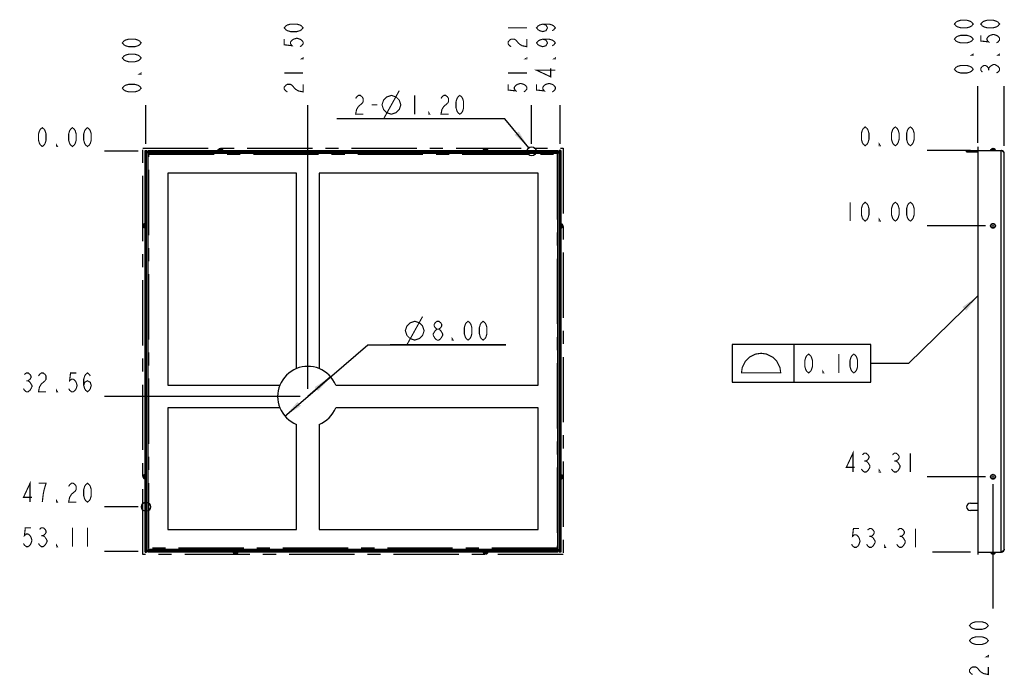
# Model space of a CAD drawing. Header units: millimetres. Extents: x 0 to 420, y 0 to 297.
# Tile 3 of 15: x 89 to 220, y 115 to 203. Entities that reach past the tile are written whole.
import ezdxf

# ---------------------------------------------------------------- set-up
doc = ezdxf.new("R2010")
doc.units = ezdxf.units.MM
doc.header["$LTSCALE"] = 23.1
doc.linetypes.add('CENTER', pattern=[0.6, 0.375, -0.075, 0.075, -0.075])
doc.layers.get('0').update_dxf_attribs({"linetype": 'CONTINUOUS'})
doc.layers.add('DEFAULT_1', color=7, linetype='CENTER')
doc.styles.get("Standard").update_dxf_attribs({"font": 'txt', "width": 0.8})
doc.dimstyles.new('DIMSTYLE_1', dxfattribs={"dimtxt": 2.5, "dimasz": 2.5, "dimexe": 1, "dimexo": 1, "dimtad": 0, "dimtih": 1, "dimtoh": 1, "dimzin": 0, "dimdsep": 46, "dimtxsty": 'STANDARD', "dimblk": '_FILLED', "dimblk1": '_FILLED', "dimblk2": '_FILLED', "dimcen": 0.09, "dimadec": 0, "dimazin": 0, "dimtp": 0.3, "dimtm": 0.3, "dimtfac": 1, "dimtofl": 0, "dimtmove": 0, "dimatfit": 3, "dimldrblk": '_FILLED', "dimfxl": 1, "dimtolj": 1, "dimtzin": 0, "dimarcsym": 0})
doc.dimstyles.new('DIMSTYLE_2', dxfattribs={"dimtxt": 2.5, "dimasz": 2.5, "dimexe": 1, "dimexo": 1, "dimtad": 0, "dimtih": 1, "dimtoh": 1, "dimzin": 0, "dimdsep": 46, "dimtxsty": 'STANDARD', "dimblk": '_FILLED', "dimblk1": '_FILLED', "dimblk2": '_FILLED', "dimcen": 0.09, "dimadec": 0, "dimazin": 0, "dimtp": 0.1, "dimtm": 0.1, "dimtfac": 1, "dimtofl": 0, "dimtmove": 0, "dimatfit": 3, "dimldrblk": '_FILLED', "dimfxl": 1, "dimtolj": 1, "dimtzin": 0, "dimarcsym": 0})
doc.dimstyles.new('DIMSTYLE_3', dxfattribs={"dimtxt": 2.5, "dimasz": 2.5, "dimexe": 1, "dimexo": 1, "dimtad": 0, "dimtih": 1, "dimtoh": 1, "dimzin": 0, "dimdsep": 46, "dimtxsty": 'STANDARD', "dimblk": '_FILLED', "dimblk1": '_FILLED', "dimblk2": '_FILLED', "dimcen": 0.09, "dimadec": 0, "dimazin": 0, "dimtp": 0.2, "dimtm": 0.2, "dimtfac": 1, "dimtofl": 0, "dimtmove": 0, "dimatfit": 3, "dimldrblk": '_FILLED', "dimfxl": 1, "dimtolj": 1, "dimtzin": 0, "dimarcsym": 0})
doc.dimstyles.new('DIMSTYLE_4', dxfattribs={"dimtxt": 2.5, "dimasz": 2.5, "dimexe": 1, "dimexo": 1, "dimtad": 1, "dimzin": 0, "dimdsep": 46, "dimtxsty": 'STANDARD', "dimblk": '_FILLED', "dimblk1": '_FILLED', "dimblk2": '_FILLED', "dimcen": 0.09, "dimadec": 0, "dimazin": 0, "dimtp": 0.2, "dimtm": 0.2, "dimtfac": 1, "dimtmove": 0, "dimatfit": 2, "dimldrblk": '_FILLED', "dimfxl": 1, "dimtolj": 1, "dimtzin": 0, "dimarcsym": 0})
doc.dimstyles.new('DIMSTYLE_7', dxfattribs={"dimtxt": 2.5, "dimasz": 2.5, "dimexe": 1, "dimexo": 1, "dimtad": 1, "dimzin": 0, "dimdsep": 46, "dimtxsty": 'STANDARD', "dimblk": '_FILLED', "dimblk1": '_FILLED', "dimblk2": '_FILLED', "dimcen": 0.09, "dimadec": 0, "dimazin": 0, "dimtp": 0.1, "dimtm": 0.1, "dimtfac": 1, "dimtmove": 0, "dimatfit": 2, "dimldrblk": '_FILLED', "dimfxl": 1, "dimtolj": 1, "dimtzin": 0, "dimarcsym": 0})
doc.dimstyles.get("Standard").update_dxf_attribs({"dimtxt": 2.5, "dimasz": 2.5, "dimexe": 1, "dimexo": 1, "dimtad": 1, "dimzin": 0, "dimdsep": 46, "dimtxsty": 'STANDARD', "dimblk": '_FILLED', "dimblk1": '_FILLED', "dimblk2": '_FILLED', "dimcen": 0.09, "dimadec": 0, "dimazin": 0, "dimtol": 1, "dimtp": 0.01, "dimtm": 0.01, "dimtfac": 1, "dimtofl": 0, "dimtmove": 0, "dimatfit": 3, "dimldrblk": '_FILLED', "dimfxl": 1, "dimtolj": 1, "dimtzin": 0, "dimarcsym": 0})

# ---------------------------------------------------------------- blocks, each defined once
blk = doc.blocks.new('*D0')
at = {"color": 2, "linetype": 'CONTINUOUS'}
blk.add_line((160.67, 186.12), (160.67, 191.25), dxfattribs=at)
blk = doc.blocks.new('_FILLED')
at = {"color": 0, "linetype": 'BYBLOCK'}
blk.add_solid([(0, 0), (-1, 0.14), (-1, -0.14)], dxfattribs=at)
blk = doc.blocks.new('*D1')
at = {"color": 2, "linetype": 'CONTINUOUS'}
blk.add_line((105.68, 186.12), (105.68, 191.25), dxfattribs=at)
blk = doc.blocks.new('*D2')
at = {"color": 2, "linetype": 'CONTINUOUS'}
blk.add_line((127.18, 153.57), (127.18, 191.25), dxfattribs=at)
blk = doc.blocks.new('*D3')
at = {"color": 2, "linetype": 'CONTINUOUS'}
blk.add_line((156.89, 186.12), (156.89, 191.25), dxfattribs=at)
blk = doc.blocks.new('*D4')
at = {"color": 2, "linetype": 'CONTINUOUS'}
blk.add_line((104.68, 132.01), (100.18, 132.01), dxfattribs=at)
blk = doc.blocks.new('*D5')
at = {"color": 2, "linetype": 'CONTINUOUS'}
blk.add_line((104.68, 185.12), (100.18, 185.12), dxfattribs=at)
blk = doc.blocks.new('*D6')
at = {"color": 2, "linetype": 'CONTINUOUS'}
blk.add_line((104.68, 137.92), (100.18, 137.92), dxfattribs=at)
blk = doc.blocks.new('*D7')
at = {"color": 2, "linetype": 'CONTINUOUS'}
blk.add_line((126.18, 152.57), (100.18, 152.57), dxfattribs=at)
blk = doc.blocks.new('*D8')
at = {"color": 2, "linetype": 'CONTINUOUS'}
for p, q in [((127.18, 152.57), (135.13, 159.43)), ((135.13, 159.43), (153.46, 159.43)), ((153.46, 159.43), (138.13, 159.43)), ((130.21, 155.18), (127.18, 152.57)), ((124.15, 149.96), (127.18, 152.57))]:
    blk.add_line(p, q, dxfattribs=at)
at = {"color": 2, "linetype": 'CONTINUOUS', "xscale": 2.5, "yscale": 2.5, "zscale": 2.5}
for p, rotation in [((130.21, 155.18), 40.7865694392), ((124.15, 149.96), 220.7865694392)]:
    blk.add_blockref('_FILLED', p, dxfattribs=dict(at, rotation=rotation))
blk = doc.blocks.new('*D11')
at = {"color": 2, "linetype": 'CONTINUOUS'}
blk.add_line((219.65, 185.82), (219.65, 193.76), dxfattribs=at)
blk = doc.blocks.new('*D12')
at = {"color": 2, "linetype": 'CONTINUOUS'}
blk.add_line((216.15, 186.22), (216.15, 193.76), dxfattribs=at)
blk = doc.blocks.new('*D19')
at = {"color": 2, "linetype": 'CONTINUOUS'}
blk.add_line((218.15, 140.91), (218.15, 124.41), dxfattribs=at)
blk = doc.blocks.new('*D26')
at = {"color": 2, "linetype": 'CONTINUOUS'}
blk.add_line((217.15, 175.22), (209.43, 175.22), dxfattribs=at)
blk = doc.blocks.new('*D27')
at = {"color": 2, "linetype": 'CONTINUOUS'}
blk.add_line((215.15, 185.22), (209.43, 185.22), dxfattribs=at)
blk = doc.blocks.new('*D28')
at = {"color": 2, "linetype": 'CONTINUOUS'}
blk.add_line((217.15, 141.91), (209.43, 141.91), dxfattribs=at)
blk = doc.blocks.new('*D38')
at = {"color": 2, "linetype": 'CONTINUOUS'}
for p, q in [((150.36, 189.41), (131.03, 189.41)), ((153.36, 189.41), (150.36, 189.41)), ((156.51, 185.59), (153.36, 189.41))]:
    blk.add_line(p, q, dxfattribs=at)
at = {"color": 2, "linetype": 'CONTINUOUS', "xscale": 2.5, "yscale": 2.5, "zscale": 2.5, "rotation": 309.4864346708}
blk.add_blockref('_FILLED', (156.51, 185.59), dxfattribs=at)
blk = doc.blocks.new('*D41')
at = {"color": 2, "linetype": 'CONTINUOUS'}
blk.add_line((215.15, 131.91), (210.12, 131.91), dxfattribs=at)

msp = doc.modelspace()

# ---------------------------------------------------------------- linework, layer by layer
at = {"color": 4, "linetype": 'CONTINUOUS'}
for p, q in [((216.152, 185.724), (216.152, 185.224)), ((105.684, 138.424), (105.684, 185.124)), ((105.684, 185.124), (156.394, 185.124)), ((157.394, 185.124), (160.674, 185.124)), ((160.674, 185.124), (160.674, 132.014)), ((105.684, 132.014), (105.684, 137.424)), ((160.674, 132.014), (105.684, 132.014))]:
    msp.add_line(p, q, dxfattribs=at)
at = {"color": 7, "linetype": 'CONTINUOUS'}
for p, q in [((105.584, 131.914), (105.584, 185.224)), ((105.584, 185.224), (105.784, 185.224)), ((105.984, 185.224), (105.984, 185.024)), ((105.984, 185.224), (160.374, 185.224)), ((115.257, 185.224), (115.318, 185.356)), ((115.318, 185.356), (115.85, 185.356)), ((115.531, 185.474), (115.637, 185.474)), ((115.912, 185.224), (115.85, 185.356)), ((139.806, 185.224), (139.806, 185.024)), ((139.979, 185.224), (139.979, 185.024)), ((150.447, 185.224), (150.508, 185.356)), ((150.508, 185.356), (151.04, 185.356)), ((150.721, 185.474), (150.827, 185.474)), ((151.102, 185.224), (151.04, 185.356)), ((152.269, 185.224), (152.269, 185.024)), ((152.442, 185.224), (152.442, 185.024)), ((156.394, 185.024), (156.394, 185.224)), ((157.394, 185.024), (157.394, 185.224)), ((160.374, 185.224), (160.374, 185.024)), ((160.774, 185.224), (160.574, 185.224)), ((160.774, 185.224), (160.774, 131.914)), ((214.652, 185.024), (214.652, 185.224)), ((214.652, 185.224), (219.252, 185.224)), ((215.152, 185.024), (215.152, 185.224)), ((216.152, 185.224), (216.152, 131.914)), ((217.825, 185.224), (217.886, 185.356)), ((217.886, 185.356), (218.418, 185.356)), ((218.099, 185.474), (218.205, 185.474)), ((218.48, 185.224), (218.418, 185.356)), ((219.252, 131.914), (219.252, 185.224)), ((219.268, 185.214), (219.252, 185.224)), ((219.652, 132.314), (219.652, 184.824)), ((105.334, 175.171), (105.334, 175.277)), ((105.584, 175.552), (105.453, 175.49)), ((105.453, 174.958), (105.453, 175.49)), ((160.774, 175.552), (160.905, 175.49)), ((160.905, 175.49), (160.905, 174.958)), ((161.024, 175.277), (161.024, 175.171)), ((105.584, 174.897), (105.453, 174.958)), ((160.774, 174.897), (160.905, 174.958)), ((105.334, 141.861), (105.334, 141.967)), ((105.584, 142.242), (105.453, 142.18)), ((105.453, 141.648), (105.453, 142.18)), ((105.584, 141.587), (105.453, 141.648)), ((160.774, 142.242), (160.905, 142.18)), ((160.774, 141.587), (160.905, 141.648)), ((160.905, 142.18), (160.905, 141.648)), ((161.024, 141.967), (161.024, 141.861)), ((105.584, 138.424), (105.784, 138.424)), ((105.584, 137.424), (105.784, 137.424)), ((105.984, 131.914), (105.984, 132.114)), ((160.374, 131.914), (160.374, 132.114)), ((105.584, 131.914), (105.784, 131.914)), ((160.374, 131.914), (105.984, 131.914)), ((117.257, 131.914), (117.318, 131.783)), ((117.85, 131.783), (117.318, 131.783)), ((117.637, 131.664), (117.531, 131.664)), ((117.912, 131.914), (117.85, 131.783)), ((150.447, 131.914), (150.508, 131.783)), ((151.04, 131.783), (150.508, 131.783)), ((150.827, 131.664), (150.721, 131.664)), ((151.102, 131.914), (151.04, 131.783)), ((160.774, 131.914), (160.574, 131.914)), ((216.152, 131.914), (219.252, 131.914)), ((217.825, 131.914), (217.886, 131.783)), ((218.418, 131.783), (217.886, 131.783)), ((218.205, 131.664), (218.099, 131.664)), ((218.48, 131.914), (218.418, 131.783)), ((219.268, 131.924), (219.252, 131.914))]:
    msp.add_line(p, q, dxfattribs=at)
at = {"color": 3, "linetype": 'CONTINUOUS'}
for p, q in [((105.784, 131.914), (105.784, 185.224)), ((105.984, 132.115), (105.984, 185.024)), ((105.984, 185.024), (160.374, 185.024)), ((160.374, 184.824), (105.984, 184.824)), ((160.374, 132.115), (160.374, 185.024)), ((160.574, 185.224), (160.574, 131.914)), ((214.652, 185.024), (216.152, 185.024)), ((108.584, 182.224), (108.584, 154.069)), ((125.679, 182.224), (108.584, 182.224)), ((125.679, 156.277), (125.679, 182.224)), ((128.679, 182.224), (128.679, 156.277)), ((157.774, 182.224), (128.679, 182.224)), ((157.774, 154.069), (157.774, 182.224)), ((108.584, 154.069), (123.471, 154.069)), ((130.887, 154.069), (157.774, 154.069)), ((108.584, 151.069), (108.584, 134.914)), ((123.471, 151.069), (108.584, 151.069)), ((157.774, 151.069), (130.887, 151.069)), ((157.774, 134.914), (157.774, 151.069)), ((125.679, 134.914), (125.679, 148.861)), ((128.679, 148.861), (128.679, 134.914)), ((215.152, 138.424), (216.152, 138.424)), ((216.152, 137.424), (215.152, 137.424)), ((108.584, 134.914), (125.679, 134.914)), ((128.679, 134.914), (157.774, 134.914)), ((105.984, 132.314), (160.374, 132.314)), ((160.374, 132.114), (105.984, 132.114))]:
    msp.add_line(p, q, dxfattribs=at)
at = {"color": 2, "linetype": 'CONTINUOUS'}
for p, q in [((183.507, 159.447), (183.507, 154.447)), ((201.924, 159.447), (183.507, 159.447)), ((191.736, 154.447), (191.736, 159.447)), ((201.924, 154.447), (201.924, 159.447)), ((183.507, 154.447), (201.924, 154.447))]:
    msp.add_line(p, q, dxfattribs=at)
at = {"color": 2, "linetype": 'CONTINUOUS', "const_width": 0.15}
for points in [[(126.554, 201.501), (126.346, 201.251), (126.137, 201.126), (125.721, 201.001), (124.887, 201.001), (124.471, 201.126), (124.262, 201.251), (124.054, 201.501), (124.262, 201.751), (124.471, 201.876), (124.887, 202.001), (125.721, 202.001), (126.137, 201.876), (126.346, 201.751), (126.554, 201.501)], [(153.769, 201.501), (156.269, 201.501)], [(158.382, 202.001), (158.799, 201.876), (159.007, 201.501), (158.799, 201.126), (158.382, 201.001), (157.966, 201.126), (157.757, 201.251), (157.549, 201.501), (157.757, 201.751), (157.966, 201.876), (158.382, 202.001), (159.216, 202.001), (159.632, 201.876), (159.841, 201.751), (160.049, 201.501), (159.841, 201.251), (159.632, 201.126)], [(215.527, 202.007), (215.319, 201.757), (215.11, 201.632), (214.694, 201.507), (213.86, 201.507), (213.444, 201.632), (213.235, 201.757), (213.027, 202.007), (213.235, 202.257), (213.444, 202.382), (213.86, 202.507), (214.694, 202.507), (215.11, 202.382), (215.319, 202.257), (215.527, 202.007)], [(219.027, 202.007), (218.819, 201.757), (218.61, 201.632), (218.194, 201.507), (217.36, 201.507), (216.944, 201.632), (216.735, 201.757), (216.527, 202.007), (216.735, 202.257), (216.944, 202.382), (217.36, 202.507), (218.194, 202.507), (218.61, 202.382), (218.819, 202.257), (219.027, 202.007)], [(105.059, 199.501), (104.851, 199.251), (104.642, 199.126), (104.226, 199.001), (103.392, 199.001), (102.976, 199.126), (102.767, 199.251), (102.559, 199.501), (102.767, 199.751), (102.976, 199.876), (103.392, 200.001), (104.226, 200.001), (104.642, 199.876), (104.851, 199.751), (105.059, 199.501)], [(124.054, 200.001), (124.054, 199.251), (125.096, 199.126), (124.887, 199.376), (124.887, 199.626), (125.096, 199.876), (125.304, 200.001), (125.721, 200.126), (126.137, 200.001), (126.346, 199.876), (126.554, 199.626), (126.554, 199.376), (126.346, 199.126), (126.137, 199.001)], [(154.186, 199.001), (153.977, 199.126), (153.769, 199.376), (153.769, 199.626), (153.977, 199.876), (154.186, 200.001), (154.602, 200.001), (154.811, 199.876), (155.227, 199.376)], [(155.227, 199.376), (155.644, 199.126), (156.269, 199.001), (156.269, 200.001)], [(158.382, 200.001), (158.799, 199.876), (159.007, 199.501), (158.799, 199.126), (158.382, 199.001), (157.966, 199.126), (157.757, 199.251), (157.549, 199.501), (157.757, 199.751), (157.966, 199.876), (158.382, 200.001), (159.216, 200.001), (159.632, 199.876), (159.841, 199.751), (160.049, 199.501), (159.841, 199.251), (159.632, 199.126)], [(215.527, 200.007), (215.319, 199.757), (215.11, 199.632), (214.694, 199.507), (213.86, 199.507), (213.444, 199.632), (213.235, 199.757), (213.027, 200.007), (213.235, 200.257), (213.444, 200.382), (213.86, 200.507), (214.694, 200.507), (215.11, 200.382), (215.319, 200.257), (215.527, 200.007)], [(216.527, 200.507), (216.527, 199.757), (217.569, 199.632), (217.36, 199.882), (217.36, 200.132), (217.569, 200.382), (217.777, 200.507), (218.194, 200.632), (218.61, 200.507), (218.819, 200.382), (219.027, 200.132), (219.027, 199.882), (218.819, 199.632), (218.61, 199.507)], [(105.059, 197.501), (104.851, 197.251), (104.642, 197.126), (104.226, 197.001), (103.392, 197.001), (102.976, 197.126), (102.767, 197.251), (102.559, 197.501), (102.767, 197.751), (102.976, 197.876), (103.392, 198.001), (104.226, 198.001), (104.642, 197.876), (104.851, 197.751), (105.059, 197.501)], [(126.554, 197.501), (126.554, 197.376), (126.346, 197.376), (126.554, 197.501)], [(156.269, 197.501), (156.269, 197.376), (156.061, 197.376), (156.269, 197.501)], [(160.049, 197.501), (160.049, 197.376), (159.841, 197.376), (160.049, 197.501)], [(215.527, 198.007), (215.527, 197.882), (215.319, 197.882), (215.527, 198.007)], [(219.027, 198.007), (219.027, 197.882), (218.819, 197.882), (219.027, 198.007)], [(160.049, 195.876), (157.549, 195.876), (159.424, 195.001), (159.424, 196.126)], [(215.527, 196.007), (215.319, 195.757), (215.11, 195.632), (214.694, 195.507), (213.86, 195.507), (213.444, 195.632), (213.235, 195.757), (213.027, 196.007), (213.235, 196.257), (213.444, 196.382), (213.86, 196.507), (214.694, 196.507), (215.11, 196.382), (215.319, 196.257), (215.527, 196.007)], [(216.735, 195.632), (216.527, 195.882), (216.527, 196.132), (216.735, 196.382), (216.944, 196.507), (217.152, 196.507), (217.36, 196.382), (217.569, 196.132), (217.777, 196.382)], [(217.569, 195.882), (217.569, 196.132)], [(217.777, 196.382), (218.194, 196.632), (218.402, 196.632)], [(218.402, 196.632), (218.819, 196.382), (219.027, 196.132), (219.027, 195.882), (218.819, 195.632), (218.61, 195.507)], [(105.059, 195.501), (105.059, 195.376), (104.851, 195.376), (105.059, 195.501)], [(124.054, 195.501), (126.554, 195.501)], [(153.769, 195.501), (156.269, 195.501)], [(105.059, 193.501), (104.851, 193.251), (104.642, 193.126), (104.226, 193.001), (103.392, 193.001), (102.976, 193.126), (102.767, 193.251), (102.559, 193.501), (102.767, 193.751), (102.976, 193.876), (103.392, 194.001), (104.226, 194.001), (104.642, 193.876), (104.851, 193.751), (105.059, 193.501)], [(124.471, 193.001), (124.262, 193.126), (124.054, 193.376), (124.054, 193.626), (124.262, 193.876), (124.471, 194.001), (124.887, 194.001), (125.096, 193.876)], [(125.096, 193.876), (125.512, 193.376), (125.929, 193.126), (126.554, 193.001), (126.554, 194.001)], [(153.769, 194.001), (153.769, 193.251), (154.811, 193.126), (154.602, 193.376), (154.602, 193.626), (154.811, 193.876), (155.019, 194.001), (155.436, 194.126), (155.852, 194.001), (156.061, 193.876), (156.269, 193.626), (156.269, 193.376), (156.061, 193.126), (155.852, 193.001)], [(157.549, 194.001), (157.549, 193.251), (158.591, 193.126), (158.382, 193.376), (158.382, 193.626), (158.591, 193.876), (158.799, 194.001), (159.216, 194.126), (159.632, 194.001), (159.841, 193.876), (160.049, 193.626), (160.049, 193.376), (159.841, 193.126), (159.632, 193.001)], [(133.531, 192.117), (133.656, 192.325), (133.906, 192.534), (134.156, 192.534), (134.406, 192.325), (134.531, 192.117), (134.531, 191.7), (134.406, 191.492), (133.906, 191.075)], [(137.031, 191.284), (137.239, 191.909), (137.656, 192.325), (138.281, 192.534), (138.906, 192.325), (139.322, 191.909), (139.531, 191.284), (139.322, 190.659), (138.906, 190.242), (138.281, 190.034), (137.656, 190.242), (137.239, 190.659), (137.031, 191.284)], [(137.239, 189.409), (139.322, 193.159)], [(141.364, 192.534), (141.364, 190.034)], [(144.864, 192.117), (144.989, 192.325), (145.239, 192.534), (145.489, 192.534), (145.739, 192.325), (145.864, 192.117), (145.864, 191.7), (145.739, 191.492)], [(147.364, 190.034), (147.114, 190.242), (146.989, 190.45), (146.864, 190.867), (146.864, 191.7), (146.989, 192.117), (147.114, 192.325), (147.364, 192.534), (147.614, 192.325), (147.739, 192.117), (147.864, 191.7), (147.864, 190.867), (147.739, 190.45), (147.614, 190.242), (147.364, 190.034)], [(133.906, 191.075), (133.656, 190.659), (133.531, 190.034), (134.531, 190.034)], [(135.656, 191.284), (136.406, 191.284)], [(145.739, 191.492), (145.239, 191.075), (144.989, 190.659), (144.864, 190.034), (145.864, 190.034)], [(143.364, 190.034), (143.239, 190.034), (143.239, 190.242), (143.364, 190.034)], [(91.93, 185.749), (91.68, 185.958), (91.555, 186.166), (91.43, 186.583), (91.43, 187.416), (91.555, 187.833), (91.68, 188.041), (91.93, 188.249), (92.18, 188.041), (92.305, 187.833), (92.43, 187.416), (92.43, 186.583), (92.305, 186.166), (92.18, 185.958), (91.93, 185.749)], [(95.93, 185.749), (95.68, 185.958), (95.555, 186.166), (95.43, 186.583), (95.43, 187.416), (95.555, 187.833), (95.68, 188.041), (95.93, 188.249), (96.18, 188.041), (96.305, 187.833), (96.43, 187.416), (96.43, 186.583), (96.305, 186.166), (96.18, 185.958), (95.93, 185.749)], [(97.93, 185.749), (97.68, 185.958), (97.555, 186.166), (97.43, 186.583), (97.43, 187.416), (97.555, 187.833), (97.68, 188.041), (97.93, 188.249), (98.18, 188.041), (98.305, 187.833), (98.43, 187.416), (98.43, 186.583), (98.305, 186.166), (98.18, 185.958), (97.93, 185.749)], [(201.181, 185.849), (200.931, 186.058), (200.806, 186.266), (200.681, 186.683), (200.681, 187.516), (200.806, 187.933), (200.931, 188.141), (201.181, 188.349), (201.431, 188.141), (201.556, 187.933), (201.681, 187.516), (201.681, 186.683), (201.556, 186.266), (201.431, 186.058), (201.181, 185.849)], [(205.181, 185.849), (204.931, 186.058), (204.806, 186.266), (204.681, 186.683), (204.681, 187.516), (204.806, 187.933), (204.931, 188.141), (205.181, 188.349), (205.431, 188.141), (205.556, 187.933), (205.681, 187.516), (205.681, 186.683), (205.556, 186.266), (205.431, 186.058), (205.181, 185.849)], [(207.181, 185.849), (206.931, 186.058), (206.806, 186.266), (206.681, 186.683), (206.681, 187.516), (206.806, 187.933), (206.931, 188.141), (207.181, 188.349), (207.431, 188.141), (207.556, 187.933), (207.681, 187.516), (207.681, 186.683), (207.556, 186.266), (207.431, 186.058), (207.181, 185.849)], [(93.93, 185.749), (93.805, 185.749), (93.805, 185.958), (93.93, 185.749)], [(203.181, 185.849), (203.056, 185.849), (203.056, 186.058), (203.181, 185.849)], [(199.181, 178.349), (199.181, 175.849)], [(201.181, 175.849), (200.931, 176.058), (200.806, 176.266), (200.681, 176.683), (200.681, 177.516), (200.806, 177.933), (200.931, 178.141), (201.181, 178.349), (201.431, 178.141), (201.556, 177.933), (201.681, 177.516), (201.681, 176.683), (201.556, 176.266), (201.431, 176.058), (201.181, 175.849)], [(205.181, 175.849), (204.931, 176.058), (204.806, 176.266), (204.681, 176.683), (204.681, 177.516), (204.806, 177.933), (204.931, 178.141), (205.181, 178.349), (205.431, 178.141), (205.556, 177.933), (205.681, 177.516), (205.681, 176.683), (205.556, 176.266), (205.431, 176.058), (205.181, 175.849)], [(207.181, 175.849), (206.931, 176.058), (206.806, 176.266), (206.681, 176.683), (206.681, 177.516), (206.806, 177.933), (206.931, 178.141), (207.181, 178.349), (207.431, 178.141), (207.556, 177.933), (207.681, 177.516), (207.681, 176.683), (207.556, 176.266), (207.431, 176.058), (207.181, 175.849)], [(203.181, 175.849), (203.056, 175.849), (203.056, 176.058), (203.181, 175.849)], [(140.127, 161.301), (140.335, 161.926), (140.752, 162.343), (141.377, 162.551), (142.002, 162.343), (142.418, 161.926), (142.627, 161.301), (142.418, 160.676), (142.002, 160.26), (141.377, 160.051), (140.752, 160.26), (140.335, 160.676), (140.127, 161.301)], [(140.335, 159.426), (142.418, 163.176)], [(144.335, 161.51), (144.085, 161.718), (143.96, 161.926), (143.96, 162.135), (144.085, 162.343), (144.335, 162.551), (144.585, 162.551), (144.835, 162.343), (144.96, 162.135), (144.96, 161.926), (144.835, 161.718), (144.585, 161.51)], [(148.46, 160.051), (148.21, 160.26), (148.085, 160.468), (147.96, 160.885), (147.96, 161.718), (148.085, 162.135), (148.21, 162.343), (148.46, 162.551), (148.71, 162.343), (148.835, 162.135), (148.96, 161.718), (148.96, 160.885), (148.835, 160.468), (148.71, 160.26), (148.46, 160.051)], [(150.46, 160.051), (150.21, 160.26), (150.085, 160.468), (149.96, 160.885), (149.96, 161.718), (150.085, 162.135), (150.21, 162.343), (150.46, 162.551), (150.71, 162.343), (150.835, 162.135), (150.96, 161.718), (150.96, 160.885), (150.835, 160.468), (150.71, 160.26), (150.46, 160.051)], [(143.835, 160.885), (144.085, 161.301), (144.335, 161.51), (144.585, 161.51), (144.835, 161.301)], [(143.835, 160.676), (143.835, 160.885)], [(144.835, 161.301), (145.085, 160.885), (145.085, 160.676), (144.835, 160.26)], [(144.335, 160.051), (144.085, 160.26), (143.835, 160.676)], [(144.835, 160.26), (144.585, 160.051), (144.335, 160.051)], [(146.46, 160.051), (146.335, 160.051), (146.335, 160.26), (146.46, 160.051)], [(184.757, 155.697), (184.861, 156.426), (185.278, 157.259), (185.799, 157.78), (186.632, 158.197), (187.361, 158.301), (188.091, 158.197), (188.924, 157.78), (189.445, 157.259), (189.861, 156.426), (189.966, 155.697), (184.757, 155.697)], [(193.674, 155.697), (193.424, 155.905), (193.299, 156.113), (193.174, 156.53), (193.174, 157.363), (193.299, 157.78), (193.424, 157.988), (193.674, 158.197), (193.924, 157.988), (194.049, 157.78), (194.174, 157.363), (194.174, 156.53), (194.049, 156.113), (193.924, 155.905), (193.674, 155.697)], [(197.674, 158.197), (197.674, 155.697)], [(199.674, 155.697), (199.424, 155.905), (199.299, 156.113), (199.174, 156.53), (199.174, 157.363), (199.299, 157.78), (199.424, 157.988), (199.674, 158.197), (199.924, 157.988), (200.049, 157.78), (200.174, 157.363), (200.174, 156.53), (200.049, 156.113), (199.924, 155.905), (199.674, 155.697)], [(89.555, 155.486), (89.805, 155.694), (90.055, 155.694), (90.305, 155.486), (90.43, 155.278), (90.43, 155.069), (90.305, 154.861), (90.055, 154.653), (90.305, 154.444)], [(91.43, 155.278), (91.555, 155.486), (91.805, 155.694), (92.055, 155.694), (92.305, 155.486), (92.43, 155.278), (92.43, 154.861), (92.305, 154.653)], [(96.43, 155.694), (95.68, 155.694), (95.555, 154.653), (95.805, 154.861), (96.055, 154.861), (96.305, 154.653), (96.43, 154.444), (96.555, 154.028), (96.43, 153.611), (96.305, 153.403), (96.055, 153.194), (95.805, 153.194), (95.555, 153.403), (95.43, 153.611)], [(97.43, 154.028), (97.555, 154.444), (97.93, 154.653), (98.305, 154.444), (98.43, 154.028), (98.305, 153.611), (98.18, 153.403), (97.93, 153.194), (97.68, 153.403), (97.555, 153.611), (97.43, 154.028), (97.43, 154.861), (97.555, 155.278), (97.68, 155.486), (97.93, 155.694), (98.18, 155.486), (98.305, 155.278)], [(195.674, 155.697), (195.549, 155.697), (195.549, 155.905), (195.674, 155.697)], [(89.805, 154.653), (90.055, 154.653)], [(90.305, 154.444), (90.555, 154.028), (90.555, 153.819)], [(92.305, 154.653), (91.805, 154.236), (91.555, 153.819), (91.43, 153.194), (92.43, 153.194)], [(90.555, 153.819), (90.305, 153.403), (90.055, 153.194), (89.805, 153.194), (89.555, 153.403), (89.43, 153.611)], [(93.93, 153.194), (93.805, 153.194), (93.805, 153.403), (93.93, 153.194)], [(199.556, 142.539), (199.556, 145.039), (198.681, 143.164), (199.806, 143.164)], [(200.806, 144.831), (201.056, 145.039), (201.306, 145.039), (201.556, 144.831), (201.681, 144.623), (201.681, 144.414), (201.556, 144.206), (201.306, 143.998), (201.556, 143.789)], [(204.806, 144.831), (205.056, 145.039), (205.306, 145.039), (205.556, 144.831), (205.681, 144.623), (205.681, 144.414), (205.556, 144.206), (205.306, 143.998), (205.556, 143.789)], [(207.181, 145.039), (207.181, 142.539)], [(201.056, 143.998), (201.306, 143.998)], [(201.556, 143.789), (201.806, 143.373), (201.806, 143.164)], [(205.056, 143.998), (205.306, 143.998)], [(205.556, 143.789), (205.806, 143.373), (205.806, 143.164)], [(201.806, 143.164), (201.556, 142.748), (201.306, 142.539), (201.056, 142.539), (200.806, 142.748), (200.681, 142.956)], [(203.181, 142.539), (203.056, 142.539), (203.056, 142.748), (203.181, 142.539)], [(205.806, 143.164), (205.556, 142.748), (205.306, 142.539), (205.056, 142.539), (204.806, 142.748), (204.681, 142.956)], [(90.305, 138.549), (90.305, 141.049), (89.43, 139.174), (90.555, 139.174)], [(92.18, 140.216), (92.43, 141.049), (91.43, 141.049)], [(91.93, 138.549), (92.055, 139.591), (92.18, 140.216)], [(95.43, 140.633), (95.555, 140.841), (95.805, 141.049), (96.055, 141.049), (96.305, 140.841), (96.43, 140.633), (96.43, 140.216), (96.305, 140.008), (95.805, 139.591)], [(97.93, 138.549), (97.68, 138.758), (97.555, 138.966), (97.43, 139.383), (97.43, 140.216), (97.555, 140.633), (97.68, 140.841), (97.93, 141.049), (98.18, 140.841), (98.305, 140.633), (98.43, 140.216), (98.43, 139.383), (98.305, 138.966), (98.18, 138.758), (97.93, 138.549)], [(93.93, 138.549), (93.805, 138.549), (93.805, 138.758), (93.93, 138.549)], [(95.805, 139.591), (95.555, 139.174), (95.43, 138.549), (96.43, 138.549)], [(90.43, 135.139), (89.68, 135.139), (89.555, 134.098), (89.805, 134.306), (90.055, 134.306), (90.305, 134.098), (90.43, 133.889), (90.555, 133.473), (90.43, 133.056), (90.305, 132.848), (90.055, 132.639), (89.805, 132.639), (89.555, 132.848), (89.43, 133.056)], [(91.555, 134.931), (91.805, 135.139), (92.055, 135.139), (92.305, 134.931), (92.43, 134.723), (92.43, 134.514), (92.305, 134.306), (92.055, 134.098), (92.305, 133.889)], [(95.93, 135.139), (95.93, 132.639)], [(97.93, 135.139), (97.93, 132.639)], [(200.374, 135.039), (199.624, 135.039), (199.499, 133.998), (199.749, 134.206), (199.999, 134.206), (200.249, 133.998), (200.374, 133.789), (200.499, 133.373), (200.374, 132.956), (200.249, 132.748), (199.999, 132.539), (199.749, 132.539), (199.499, 132.748), (199.374, 132.956)], [(201.499, 134.831), (201.749, 135.039), (201.999, 135.039), (202.249, 134.831), (202.374, 134.623), (202.374, 134.414), (202.249, 134.206), (201.999, 133.998), (202.249, 133.789), (202.499, 133.373)], [(205.499, 134.831), (205.749, 135.039), (205.999, 135.039), (206.249, 134.831), (206.374, 134.623), (206.374, 134.414), (206.249, 134.206), (205.999, 133.998), (206.249, 133.789), (206.499, 133.373)], [(207.874, 135.039), (207.874, 132.539)], [(92.555, 133.264), (92.305, 132.848), (92.055, 132.639), (91.805, 132.639), (91.555, 132.848), (91.43, 133.056)], [(91.805, 134.098), (92.055, 134.098)], [(92.305, 133.889), (92.555, 133.473), (92.555, 133.264)], [(201.749, 133.998), (201.999, 133.998)], [(202.499, 133.373), (202.499, 133.164)], [(205.749, 133.998), (205.999, 133.998)], [(206.499, 133.373), (206.499, 133.164)], [(93.93, 132.639), (93.805, 132.639), (93.805, 132.848), (93.93, 132.639)], [(202.499, 133.164), (202.249, 132.748), (201.999, 132.539), (201.749, 132.539), (201.499, 132.748), (201.374, 132.956)], [(203.874, 132.539), (203.749, 132.539), (203.749, 132.748), (203.874, 132.539)], [(206.499, 133.164), (206.249, 132.748), (205.999, 132.539), (205.749, 132.539), (205.499, 132.748), (205.374, 132.956)], [(217.527, 122.16), (217.319, 121.91), (217.11, 121.785), (216.694, 121.66), (215.86, 121.66), (215.444, 121.785), (215.235, 121.91), (215.027, 122.16), (215.235, 122.41), (215.444, 122.535), (215.86, 122.66), (216.694, 122.66), (217.11, 122.535), (217.319, 122.41), (217.527, 122.16)], [(217.527, 120.16), (217.319, 119.91), (217.11, 119.785), (216.694, 119.66), (215.86, 119.66), (215.444, 119.785), (215.235, 119.91), (215.027, 120.16), (215.235, 120.41), (215.444, 120.535), (215.86, 120.66), (216.694, 120.66), (217.11, 120.535), (217.319, 120.41), (217.527, 120.16)], [(217.527, 118.16), (217.527, 118.035), (217.319, 118.035), (217.527, 118.16)], [(215.444, 115.66), (215.235, 115.785), (215.027, 116.035), (215.027, 116.285), (215.235, 116.535), (215.444, 116.66), (215.86, 116.66), (216.069, 116.535), (216.485, 116.035)], [(216.485, 116.035), (216.902, 115.785), (217.527, 115.66), (217.527, 116.66)]]:
    msp.add_lwpolyline(points, dxfattribs=at)
at = {"color": 4, "linetype": 'CONTINUOUS'}
for centre in [(156.894, 185.124), (105.684, 137.924)]:
    msp.add_circle(centre, 0.6, dxfattribs=at)
at = {"color": 7, "linetype": 'CONTINUOUS'}
for centre, radius in [((218.152, 175.224), 0.327), ((218.152, 175.224), 0.266), ((218.152, 175.224), 0.0532), ((218.152, 141.914), 0.327), ((218.152, 141.914), 0.266), ((218.152, 141.914), 0.0532)]:
    msp.add_circle(centre, radius, dxfattribs=at)
for centre, radius, start, end in [((115.855, 185.024), 0.631, 148.30135, 161.5096), ((115.531, 185.224), 0.25, 90, 148.30135), ((115.637, 185.224), 0.25, 31.69865, 90), ((115.313, 185.024), 0.631, 18.4904, 31.69865), ((151.045, 185.024), 0.631, 148.30135, 161.5096), ((150.721, 185.224), 0.25, 90, 148.30135), ((150.827, 185.224), 0.25, 31.69865, 90), ((150.503, 185.024), 0.631, 18.4904, 31.69865), ((218.099, 185.224), 0.25, 90, 148.30135), ((218.205, 185.224), 0.25, 31.69865, 90), ((219.252, 184.824), 0.4, 0, 86.92328), ((217.753, 182.722), 2.915, 55.47913, 56.71421), ((105.584, 175.277), 0.25, 121.69865, 180), ((105.584, 175.171), 0.25, 180, 238.30135), ((160.774, 175.277), 0.25, 0, 58.30135), ((160.774, 175.171), 0.25, 301.69865, 360), ((105.584, 141.967), 0.25, 121.69865, 180), ((105.584, 141.861), 0.25, 180, 238.30135), ((160.774, 141.967), 0.25, 0, 58.30135), ((160.774, 141.861), 0.25, 301.69865, 360), ((219.252, 132.314), 0.4, 273.07672, 360), ((117.855, 132.114), 0.631, 198.4904, 211.69865), ((117.531, 131.914), 0.25, 211.69865, 270), ((117.637, 131.914), 0.25, 270, 328.30135), ((117.313, 132.114), 0.631, 328.30135, 341.5096), ((151.045, 132.114), 0.631, 198.4904, 211.69865), ((150.721, 131.914), 0.25, 211.69865, 270), ((150.827, 131.914), 0.25, 270, 328.30135), ((150.503, 132.114), 0.631, 328.30135, 341.5096), ((218.099, 131.914), 0.25, 211.69865, 270), ((218.205, 131.914), 0.25, 270, 328.30135), ((217.753, 134.416), 2.915, 303.28579, 304.52087)]:
    msp.add_arc(centre, radius, start, end, dxfattribs=at)
at = {"color": 3, "linetype": 'CONTINUOUS'}
for centre, radius, start, end in [((127.179, 152.569), 4, 112.02431, 157.97569), ((127.179, 152.569), 4, 22.02431, 67.97569), ((127.179, 152.569), 4, 202.02431, 247.97569), ((127.179, 152.569), 4, 292.02431, 337.97569), ((215.152, 137.924), 0.5, 90, 270)]:
    msp.add_arc(centre, radius, start, end, dxfattribs=at)
at = {"color": 2, "linetype": 'CONTINUOUS'}
for start, end in [(67.97569, 112.02431), (157.97569, 202.02431)]:
    msp.add_arc((127.179, 152.569), 4, start, end, dxfattribs=at)
at = {"color": 3, "linetype": 'CONTINUOUS'}
for points, knots in [([(105.888, 184.952), (105.858, 184.995), (105.807, 185.079), (105.784, 185.178), (105.784, 185.224)], [0, 0, 0, 0, 0.528658, 1, 1, 1, 1]), ([(105.984, 184.824), (105.976, 184.835), (105.943, 184.877), (105.91, 184.919), (105.888, 184.952)], [0, 0, 0, 0, 0.2536887, 1, 1, 1, 1]), ([(160.374, 184.824), (160.382, 184.835), (160.415, 184.877), (160.448, 184.919), (160.47, 184.952)], [0, 0, 0, 0, 0.2536887, 1, 1, 1, 1]), ([(160.47, 184.952), (160.5, 184.995), (160.551, 185.079), (160.574, 185.178), (160.574, 185.224)], [0, 0, 0, 0, 0.528658, 1, 1, 1, 1]), ([(105.888, 132.186), (105.858, 132.144), (105.807, 132.059), (105.784, 131.961), (105.784, 131.914)], [0, 0, 0, 0, 0.528658, 1, 1, 1, 1]), ([(105.984, 132.314), (105.976, 132.304), (105.943, 132.262), (105.91, 132.219), (105.888, 132.186)], [0, 0, 0, 0, 0.2536887, 1, 1, 1, 1]), ([(160.374, 132.314), (160.382, 132.304), (160.415, 132.262), (160.448, 132.219), (160.47, 132.186)], [0, 0, 0, 0, 0.2536887, 1, 1, 1, 1]), ([(160.47, 132.186), (160.5, 132.144), (160.551, 132.059), (160.574, 131.961), (160.574, 131.914)], [0, 0, 0, 0, 0.528658, 1, 1, 1, 1])]:
    msp.add_open_spline(points, degree=3, knots=knots, dxfattribs=at)
at = {"color": 7, "linetype": 'CONTINUOUS'}
for points in [[(219.353, 185.159), (219.325, 185.178), (219.296, 185.196), (219.268, 185.214)], [(219.353, 131.979), (219.325, 131.961), (219.296, 131.942), (219.268, 131.924)]]:
    msp.add_open_spline(points, degree=3, dxfattribs=at)
for points, knots in [([(219.604, 184.951), (219.58, 184.983), (219.516, 185.045), (219.445, 185.097), (219.405, 185.124)], [0, 0, 0, 0, 0.4563669, 1, 1, 1, 1]), ([(219.652, 184.824), (219.652, 184.846), (219.642, 184.892), (219.618, 184.931), (219.604, 184.951)], [0, 0, 0, 0, 0.4694236, 1, 1, 1, 1]), ([(219.604, 132.188), (219.58, 132.155), (219.516, 132.093), (219.445, 132.041), (219.405, 132.014)], [0, 0, 0, 0, 0.4563669, 1, 1, 1, 1]), ([(219.652, 132.314), (219.652, 132.293), (219.642, 132.247), (219.618, 132.207), (219.604, 132.188)], [0, 0, 0, 0, 0.4694236, 1, 1, 1, 1])]:
    msp.add_open_spline(points, degree=3, knots=knots, dxfattribs=at)
at = {"layer": 'DEFAULT_1', "color": 4, "linetype": 'CENTER'}
for p, q in [((105.279, 131.609), (105.279, 185.529)), ((105.279, 185.529), (161.079, 185.529)), ((106.089, 132.419), (106.089, 184.719)), ((106.089, 184.719), (160.269, 184.719)), ((160.269, 184.719), (160.269, 132.419)), ((161.079, 185.529), (161.079, 131.609)), ((160.269, 132.419), (106.089, 132.419)), ((161.079, 131.609), (105.279, 131.609)), ((216.152, 131.914), (216.152, 131.609))]:
    msp.add_line(p, q, dxfattribs=at)

# ---------------------------------------------------------------- dimensions: what is measured, and where the dimension line sits
at = {"color": 2, "linetype": 'CONTINUOUS'}
for feature_location, offset, dtype, origin, dimstyle, picture, middle in [((216.152133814, 186.224213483), (0, 7.533269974), 1, (216.152133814, 185.224213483), 'DIMSTYLE_2', '*D12', (215.527133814, 195.007483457)), ((219.652, 185.824), (0, 7.933), 1, (216.152, 185.224), 'DIMSTYLE_2', '*D11', (219.027, 195.007)), ((105.684101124, 186.124213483), (0, 5.126727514), 1, (105.684101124, 185.124213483), 'DIMSTYLE_2', '*D1', (105.059101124, 192.500940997)), ((160.674, 186.124), (0, 5.127), 1, (105.684, 185.124), 'DIMSTYLE_1', '*D0', (160.049, 192.501)), ((127.179101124, 153.569213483), (0, 37.681727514), 1, (105.684101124, 152.569213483), 'DIMSTYLE_3', '*D2', (126.554101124, 192.500940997)), ((156.894, 186.124), (0, 5.127), 1, (105.684, 185.124), 'DIMSTYLE_1', '*D3', (156.269, 192.501)), ((104.684101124, 185.124213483), (-4.504563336, 0), 0, (105.684101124, 185.124213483), 'DIMSTYLE_2', '*D5', (90.929537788, 185.749213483)), ((215.152133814, 185.224213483), (-5.72148845, 0), 0, (216.152133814, 185.224213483), 'DIMSTYLE_2', '*D27', (200.180645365, 185.849213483)), ((104.684, 132.014), (-4.505, 0), 0, (105.684, 185.124), 'DIMSTYLE_1', '*D4', (88.93, 132.639)), ((104.684, 137.924), (-4.505, 0), 0, (105.684, 185.124), 'DIMSTYLE_1', '*D6', (88.93, 138.549)), ((126.179101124, 152.569213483), (-25.999563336, 0), 0, (127.179101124, 185.124213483), 'DIMSTYLE_1', '*D7', (88.929537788, 153.194213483)), ((217.152, 175.224), (-7.721, 0), 0, (216.152, 185.224), 'DIMSTYLE_3', '*D26', (198.181, 175.849)), ((217.152, 141.914), (-7.721, 0), 0, (218.152, 185.224), 'DIMSTYLE_1', '*D28', (198.181, 142.539)), ((215.152, 131.914), (-5.029, 0), 0, (216.152, 185.224), 'DIMSTYLE_1', '*D41', (198.874, 132.539)), ((218.152, 140.914), (0, -16.504), 1, (216.152, 141.914), 'DIMSTYLE_2', '*D19', (217.527, 115.16))]:
    dim = msp.add_ordinate_dim(feature_location=feature_location, offset=offset, dtype=dtype, origin=origin, dimstyle=dimstyle, override={"dimtad": 1, "dimtih": 0, "dimtoh": 0}, dxfattribs=at)
    dim.commit()
    dim.dimension.update_dxf_attribs({"geometry": picture, "text_midpoint": middle})
for p1, p2, text, dimstyle, picture, middle in [((156.513, 185.587), (157.276, 184.661), '2-%%c<>', 'DIMSTYLE_7', '*D38', (133.031, 190.034)), ((130.208, 155.182), (124.151, 149.956), '%%c<>', 'DIMSTYLE_4', '*D8', (140.127, 160.051))]:
    dim = msp.add_diameter_dim_2p(p1=p1, p2=p2, text=text, dimstyle=dimstyle, override={"dimtih": 1, "dimtoh": 1, "dimpost": '<>'}, dxfattribs=at)
    dim.commit()
    dim.dimension.update_dxf_attribs({"geometry": picture, "text_midpoint": middle, "dimtype": 163})

# ---------------------------------------------------------------- leaders
msp.add_leader([(216.152, 165.946), (206.924, 156.947), (201.924, 156.947)], dimstyle='STANDARD', override={"dimtad": 0}, dxfattribs=at)

doc.saveas('drawing.dxf')
